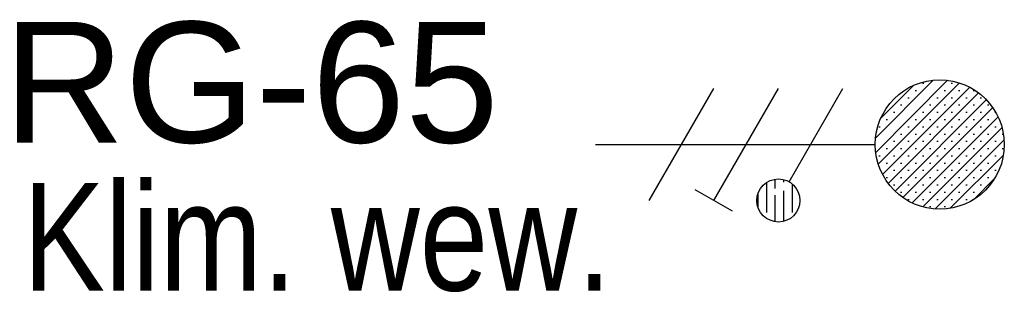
# Model space of a CAD drawing. Header units: metres. Extents: x 10441 to 19716, y -6570 to 1447.
# Tile 52 of 57: x 17594 to 17731, y -3282 to -3244. Entities that reach past the tile are written whole.
import ezdxf

# ---------------------------------------------------------------- set-up
doc = ezdxf.new("R2010")
doc.units = ezdxf.units.M
doc.header["$MEASUREMENT"] = 0
doc.layers.add('A_OPISY', color=8, linetype='Continuous', lineweight=18)
doc.layers.add('EB_obwody', color=8, linetype='Continuous', lineweight=13)
doc.layers.add('EB_gniazda', color=1, linetype='Continuous')
doc.styles.add('ARIAL', font='arial.ttf')
doc.styles.add('opisy okien', font='txt', dxfattribs={"height": 15})

# ---------------------------------------------------------------- blocks, each defined once
blk = doc.blocks.new('*U241')
at = {"layer": 'EB_gniazda', "lineweight": 30}
h = blk.add_hatch(dxfattribs=at)
h.set_pattern_fill('SACNCR', color=256, scale=0.6000000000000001)
h.set_pattern_definition([(45, (-89913880.35817315, -54760156.42467526), (-1.01027881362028, 1.01027881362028), []), (45, (-89913879.34789315, -54760156.42467526), (-1.01027881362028, 1.01027881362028), [0, -1.428750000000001])])
h.paths.add_polyline_path([(-89923574.12494221, -54758627.0095388, 1), (-89923592.12494221, -54758627.0095388, 1)])
h = blk.add_hatch(dxfattribs=at)
h.set_pattern_fill('GOST_WOOD', color=256, scale=0.6000000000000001)
h.set_pattern_definition([(90, (-89913880.35817315, -54760156.42467526), (3.600000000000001, -2.204364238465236e-16), [6, -1.2]), (90, (-89913879.15817316, -54760157.62467525), (3.600000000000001, -2.204364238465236e-16), [3.600000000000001, -0.9000000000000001, 1.8, -0.9000000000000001]), (90, (-89913877.95817316, -54760159.42467526), (3.600000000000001, -2.204364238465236e-16), [6, -1.2])])
h.paths.add_polyline_path([(-89923602.62494221, -54758634.80376744, 1), (-89923608.62494221, -54758634.80376744, 1)])
for p, q in [((-89923623.62494221, -54758634.80376744), (-89923614.62494221, -54758619.21531016)), ((-89923614.62494221, -54758634.80376744), (-89923605.62494221, -54758619.21531016)), ((-89923604.12494221, -54758632.20569123), (-89923596.62494221, -54758619.21531016)), ((-89923631.12494221, -54758627.0095388), (-89923592.12494221, -54758627.0095388)), ((-89923612.026866, -54758636.30376744), (-89923617.22301842, -54758633.30376744))]:
    blk.add_line(p, q, dxfattribs=at)
for centre, radius in [((-89923583.12494221, -54758627.0095388), 9), ((-89923605.62494221, -54758634.80376744), 3)]:
    blk.add_circle(centre, radius, dxfattribs=at)

msp = doc.modelspace()

# ---------------------------------------------------------------- block references
at = {"layer": 'EB_gniazda', "linetype": 'Continuous', "lineweight": 30}
msp.add_blockref('*U241', (89941305.29878329, 54755365.63743636), dxfattribs=at)

# ---------------------------------------------------------------- texts
at = {"layer": 'A_OPISY', "color": 0, "lineweight": 13, "insert": (17709.27672019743, -3274.318670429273), "char_height": 15, "width": 229.9369489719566, "attachment_point": 5, "style": 'opisy okien'}
msp.add_mtext('\\pxql,t4;{\\fArial Narrow|b0|i0|c238|p39;Klim. wew.}', dxfattribs=at)
at = {"layer": 'EB_obwody', "color": 5, "style": 'ARIAL'}
msp.add_text('RG-65', height=16.8, rotation=4.268868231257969e-07, dxfattribs=at).set_placement((17591.57184051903, -3261.102431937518))

doc.saveas('drawing.dxf')
